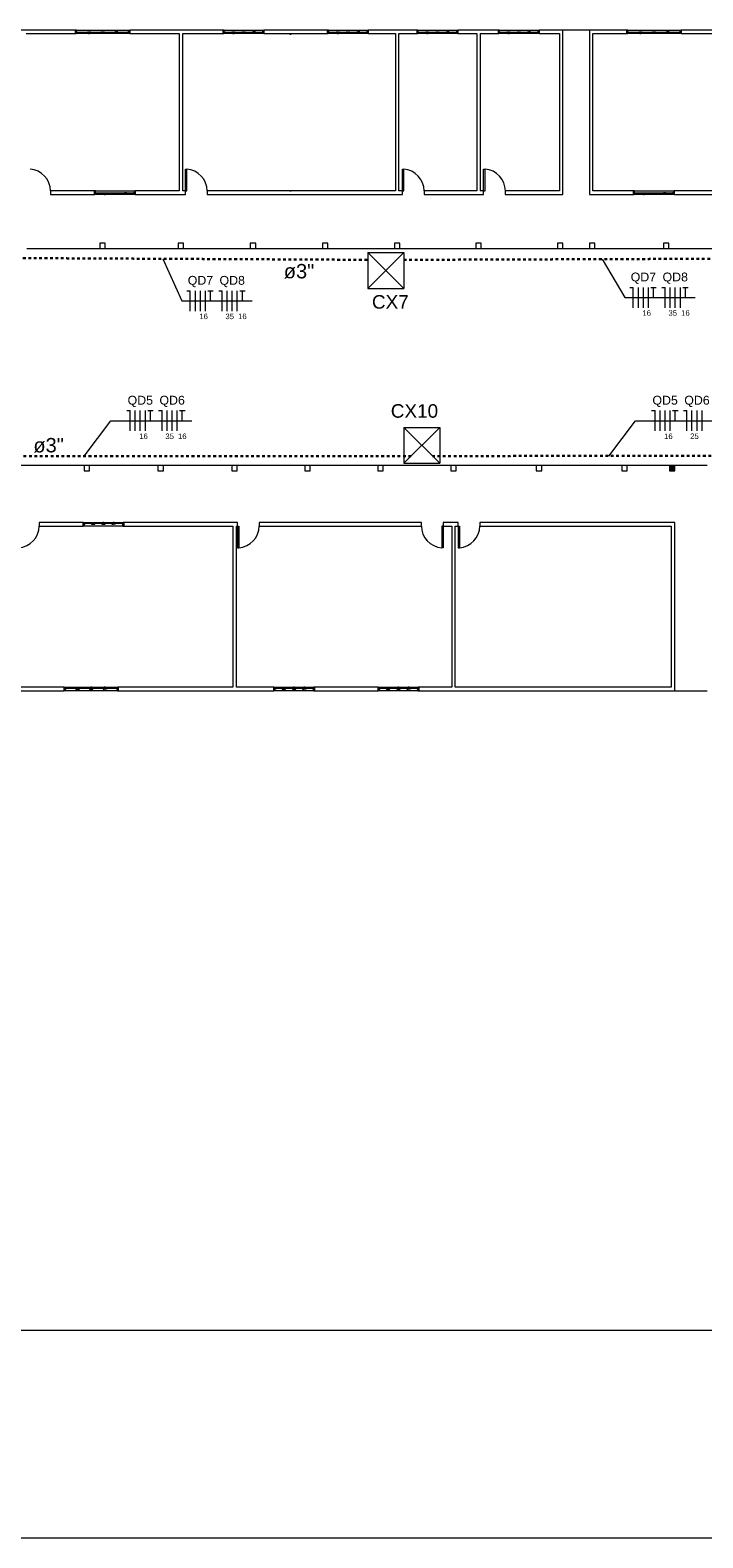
# Model space of a CAD drawing. Header units: metres. Extents: x -81 to 1042, y -541 to 334.
# Tile 16 of 130: x 0 to 25, y 77 to 133. Entities that reach past the tile are written whole.
import ezdxf

# ---------------------------------------------------------------- set-up
doc = ezdxf.new("R2010")
doc.units = ezdxf.units.M
doc.linetypes.add('HIDDEN', pattern=[0.375, 0.25, -0.125])
for name, color, linetype, lineweight in [('A-DETL', 90, 'Continuous', 9), ('Arquitetura ', 134, 'Continuous', 5), ('EL-Condutos', 4, 'Continuous', 30), ('EL-Fios', 9, 'Continuous', 20), ('EL-Pontos', 9, 'Continuous', 20), ('EL-Textos condutos', 7, 'Continuous', 20), ('EL-Textos fios', 7, 'Continuous', 20), ('EL-Textos pontos', 5, 'Continuous', 20), ('P-SIMBOL', 5, 'Continuous', 20)]:
    doc.layers.add(name, color=color, linetype=linetype, lineweight=lineweight)
doc.styles.add('Arial', font='arial.ttf', dxfattribs={"height": 0.025})

msp = doc.modelspace()

# ---------------------------------------------------------------- hatches: boundary and pattern name
at = {"layer": 'Arquitetura '}
msp.add_hatch(color=7, dxfattribs=at).paths.add_polyline_path([(24.102, 116.643), (24.102, 116.843), (23.902, 116.843), (23.902, 116.643), (24.102, 116.643), (24.102, 116.643)])

# ---------------------------------------------------------------- linework, layer by layer
at = {"layer": 'A-DETL', "color": 164, "lineweight": 18}
msp.add_line((-45.83, 77.292), (58.5, 77.292), dxfattribs=at)
at = {"layer": 'Arquitetura ', "color": 7}
for p, q in [((1.987, 132.903), (-1.268, 132.903)), ((0.162, 132.773), (1.987, 132.773)), ((1.987, 132.773), (1.987, 132.903)), ((2.019, 132.903), (1.987, 132.903)), ((1.987, 132.773), (2.006, 132.773)), ((2.006, 132.836), (2.051, 132.836)), ((2.006, 132.792), (2.006, 132.836)), ((2.006, 132.836), (2.006, 132.773)), ((2.006, 132.792), (2.051, 132.792)), ((2.019, 132.836), (2.019, 132.903)), ((2.051, 132.792), (2.051, 132.836)), ((2.424, 132.814), (2.051, 132.814)), ((2.424, 132.836), (2.551, 132.836)), ((2.424, 132.834), (2.424, 132.792)), ((2.424, 132.792), (2.468, 132.792)), ((2.468, 132.836), (2.468, 132.773)), ((2.468, 132.773), (2.506, 132.773)), ((2.506, 132.773), (2.506, 132.836)), ((2.551, 132.792), (2.506, 132.792)), ((2.551, 132.836), (2.551, 132.792)), ((2.924, 132.814), (2.551, 132.814)), ((2.924, 132.836), (3.051, 132.836)), ((2.924, 132.792), (2.924, 132.836)), ((2.968, 132.792), (2.924, 132.792)), ((2.968, 132.773), (2.968, 132.836)), ((3.006, 132.773), (2.968, 132.773)), ((3.006, 132.836), (3.006, 132.773)), ((3.051, 132.792), (3.006, 132.792)), ((3.051, 132.836), (3.051, 132.792)), ((3.424, 132.814), (3.051, 132.814)), ((3.424, 132.836), (3.468, 132.836)), ((3.424, 132.792), (3.424, 132.836)), ((3.424, 132.792), (3.468, 132.792)), ((3.468, 132.792), (3.468, 132.836)), ((3.468, 132.773), (3.468, 132.836)), ((3.506, 132.836), (3.468, 132.836)), ((3.506, 132.773), (3.468, 132.773)), ((3.506, 132.792), (3.506, 132.836)), ((3.551, 132.836), (3.506, 132.836)), ((3.506, 132.773), (3.506, 132.836)), ((3.551, 132.792), (3.506, 132.792)), ((3.551, 132.792), (3.551, 132.836)), ((3.924, 132.814), (3.551, 132.814)), ((3.924, 132.792), (3.924, 132.836)), ((3.968, 132.836), (3.924, 132.836)), ((3.968, 132.792), (3.924, 132.792)), ((3.955, 132.903), (3.987, 132.903)), ((3.955, 132.903), (3.955, 132.836)), ((3.968, 132.836), (3.955, 132.836)), ((3.968, 132.792), (3.968, 132.836)), ((3.968, 132.836), (3.968, 132.773)), ((3.987, 132.773), (3.968, 132.773)), ((7.442, 132.903), (3.987, 132.903)), ((3.987, 132.903), (3.987, 132.773)), ((3.987, 132.773), (5.812, 132.773)), ((5.812, 132.773), (5.812, 126.973)), ((5.942, 132.773), (7.442, 132.773)), ((5.942, 126.973), (5.942, 132.773)), ((7.442, 132.773), (7.442, 132.903)), ((7.474, 132.903), (7.442, 132.903)), ((7.442, 132.773), (7.461, 132.773)), ((7.461, 132.836), (7.506, 132.836)), ((7.461, 132.792), (7.461, 132.836)), ((7.461, 132.836), (7.461, 132.773)), ((7.461, 132.792), (7.506, 132.792)), ((7.474, 132.836), (7.474, 132.903)), ((7.506, 132.792), (7.506, 132.836)), ((7.754, 132.814), (7.506, 132.814)), ((7.754, 132.836), (7.881, 132.836)), ((7.754, 132.834), (7.754, 132.792)), ((7.754, 132.792), (7.798, 132.792)), ((7.798, 132.836), (7.798, 132.773)), ((7.798, 132.773), (7.836, 132.773)), ((7.836, 132.773), (7.836, 132.836)), ((7.881, 132.792), (7.836, 132.792)), ((7.881, 132.836), (7.881, 132.792)), ((8.129, 132.814), (7.881, 132.814)), ((8.129, 132.836), (8.256, 132.836)), ((8.129, 132.792), (8.129, 132.836)), ((8.173, 132.792), (8.129, 132.792)), ((8.173, 132.773), (8.173, 132.836)), ((8.211, 132.773), (8.173, 132.773)), ((8.211, 132.836), (8.211, 132.773)), ((8.256, 132.792), (8.211, 132.792)), ((8.256, 132.836), (8.256, 132.792)), ((8.504, 132.814), (8.256, 132.814)), ((8.504, 132.836), (8.548, 132.836)), ((8.504, 132.792), (8.504, 132.836)), ((8.504, 132.792), (8.548, 132.792)), ((8.548, 132.792), (8.548, 132.836)), ((8.548, 132.773), (8.548, 132.836)), ((8.586, 132.836), (8.548, 132.836)), ((8.586, 132.773), (8.548, 132.773)), ((8.586, 132.792), (8.586, 132.836)), ((8.631, 132.836), (8.586, 132.836)), ((8.586, 132.773), (8.586, 132.836)), ((8.631, 132.792), (8.586, 132.792)), ((8.631, 132.792), (8.631, 132.836)), ((8.879, 132.814), (8.631, 132.814)), ((8.879, 132.792), (8.879, 132.836)), ((8.923, 132.836), (8.879, 132.836)), ((8.923, 132.792), (8.879, 132.792)), ((8.91, 132.903), (8.942, 132.903)), ((8.91, 132.903), (8.91, 132.836)), ((8.923, 132.836), (8.91, 132.836)), ((8.923, 132.792), (8.923, 132.836)), ((8.923, 132.836), (8.923, 132.773)), ((8.942, 132.773), (8.923, 132.773)), ((11.292, 132.903), (8.942, 132.903)), ((8.942, 132.903), (8.942, 132.773)), ((8.942, 132.773), (11.292, 132.773)), ((9.942, 132.748), (9.892, 132.748)), ((11.292, 132.773), (11.292, 132.903)), ((11.324, 132.903), (11.292, 132.903)), ((11.292, 132.773), (11.311, 132.773)), ((11.311, 132.836), (11.356, 132.836)), ((11.311, 132.792), (11.311, 132.836)), ((11.311, 132.836), (11.311, 132.773)), ((11.311, 132.792), (11.356, 132.792)), ((11.324, 132.836), (11.324, 132.903)), ((11.356, 132.792), (11.356, 132.836)), ((11.604, 132.814), (11.356, 132.814)), ((11.604, 132.836), (11.731, 132.836)), ((11.604, 132.834), (11.604, 132.792)), ((11.604, 132.792), (11.648, 132.792)), ((11.648, 132.836), (11.648, 132.773)), ((11.648, 132.773), (11.686, 132.773)), ((11.686, 132.773), (11.686, 132.836)), ((11.731, 132.792), (11.686, 132.792)), ((11.731, 132.836), (11.731, 132.792)), ((11.979, 132.814), (11.731, 132.814)), ((11.979, 132.836), (12.106, 132.836)), ((11.979, 132.792), (11.979, 132.836)), ((12.023, 132.792), (11.979, 132.792)), ((12.023, 132.773), (12.023, 132.836)), ((12.061, 132.773), (12.023, 132.773)), ((12.061, 132.836), (12.061, 132.773)), ((12.106, 132.792), (12.061, 132.792)), ((12.106, 132.836), (12.106, 132.792)), ((12.354, 132.814), (12.106, 132.814)), ((12.354, 132.836), (12.398, 132.836)), ((12.354, 132.792), (12.354, 132.836)), ((12.354, 132.792), (12.398, 132.792)), ((12.398, 132.792), (12.398, 132.836)), ((12.398, 132.773), (12.398, 132.836)), ((12.436, 132.836), (12.398, 132.836)), ((12.436, 132.773), (12.398, 132.773)), ((12.436, 132.792), (12.436, 132.836)), ((12.481, 132.836), (12.436, 132.836)), ((12.436, 132.773), (12.436, 132.836)), ((12.481, 132.792), (12.436, 132.792)), ((12.481, 132.792), (12.481, 132.836)), ((12.729, 132.814), (12.481, 132.814)), ((12.729, 132.792), (12.729, 132.836)), ((12.773, 132.836), (12.729, 132.836)), ((12.773, 132.792), (12.729, 132.792)), ((12.76, 132.903), (12.792, 132.903)), ((12.76, 132.903), (12.76, 132.836)), ((12.773, 132.836), (12.76, 132.836)), ((12.773, 132.792), (12.773, 132.836)), ((12.773, 132.836), (12.773, 132.773)), ((12.792, 132.773), (12.773, 132.773)), ((14.592, 132.903), (12.792, 132.903)), ((12.792, 132.903), (12.792, 132.773)), ((12.792, 132.773), (13.792, 132.773)), ((13.792, 132.773), (13.792, 126.973)), ((13.922, 132.773), (14.592, 132.773)), ((13.922, 126.973), (13.922, 132.773)), ((14.592, 132.773), (14.592, 132.903)), ((14.624, 132.903), (14.592, 132.903)), ((14.592, 132.773), (14.611, 132.773)), ((14.611, 132.836), (14.656, 132.836)), ((14.611, 132.792), (14.611, 132.836)), ((14.611, 132.836), (14.611, 132.773)), ((14.611, 132.792), (14.656, 132.792)), ((14.624, 132.836), (14.624, 132.903)), ((14.656, 132.792), (14.656, 132.836)), ((14.904, 132.814), (14.656, 132.814)), ((14.904, 132.836), (15.031, 132.836)), ((14.904, 132.834), (14.904, 132.792)), ((14.904, 132.792), (14.948, 132.792)), ((14.948, 132.836), (14.948, 132.773)), ((14.948, 132.773), (14.986, 132.773)), ((14.986, 132.773), (14.986, 132.836)), ((15.031, 132.792), (14.986, 132.792)), ((15.031, 132.836), (15.031, 132.792)), ((15.279, 132.814), (15.031, 132.814)), ((15.279, 132.836), (15.406, 132.836)), ((15.279, 132.792), (15.279, 132.836)), ((15.323, 132.792), (15.279, 132.792)), ((15.323, 132.773), (15.323, 132.836)), ((15.361, 132.773), (15.323, 132.773)), ((15.361, 132.836), (15.361, 132.773)), ((15.406, 132.792), (15.361, 132.792)), ((15.406, 132.836), (15.406, 132.792)), ((15.654, 132.814), (15.406, 132.814)), ((15.654, 132.836), (15.698, 132.836)), ((15.654, 132.792), (15.654, 132.836)), ((15.654, 132.792), (15.698, 132.792)), ((15.698, 132.792), (15.698, 132.836)), ((15.698, 132.773), (15.698, 132.836)), ((15.736, 132.836), (15.698, 132.836)), ((15.736, 132.773), (15.698, 132.773)), ((15.736, 132.792), (15.736, 132.836)), ((15.781, 132.836), (15.736, 132.836)), ((15.736, 132.773), (15.736, 132.836)), ((15.781, 132.792), (15.736, 132.792)), ((15.781, 132.792), (15.781, 132.836)), ((16.029, 132.814), (15.781, 132.814)), ((16.029, 132.792), (16.029, 132.836)), ((16.073, 132.836), (16.029, 132.836)), ((16.073, 132.792), (16.029, 132.792)), ((16.06, 132.903), (16.092, 132.903)), ((16.06, 132.903), (16.06, 132.836)), ((16.073, 132.836), (16.06, 132.836)), ((16.073, 132.792), (16.073, 132.836)), ((16.073, 132.836), (16.073, 132.773)), ((16.092, 132.773), (16.073, 132.773)), ((17.592, 132.903), (16.092, 132.903)), ((16.092, 132.903), (16.092, 132.773)), ((16.092, 132.773), (16.792, 132.773)), ((16.922, 132.773), (17.592, 132.773)), ((17.592, 132.773), (17.592, 132.903)), ((17.624, 132.903), (17.592, 132.903)), ((17.592, 132.773), (17.611, 132.773)), ((17.611, 132.836), (17.656, 132.836)), ((17.611, 132.792), (17.611, 132.836)), ((17.611, 132.836), (17.611, 132.773)), ((17.611, 132.792), (17.656, 132.792)), ((17.624, 132.836), (17.624, 132.903)), ((17.656, 132.792), (17.656, 132.836)), ((17.904, 132.814), (17.656, 132.814)), ((17.904, 132.836), (18.031, 132.836)), ((17.904, 132.834), (17.904, 132.792)), ((17.904, 132.792), (17.948, 132.792)), ((17.948, 132.836), (17.948, 132.773)), ((17.948, 132.773), (17.986, 132.773)), ((17.986, 132.773), (17.986, 132.836)), ((18.031, 132.792), (17.986, 132.792)), ((18.031, 132.836), (18.031, 132.792)), ((18.279, 132.814), (18.031, 132.814)), ((18.279, 132.836), (18.406, 132.836)), ((18.279, 132.792), (18.279, 132.836)), ((18.323, 132.792), (18.279, 132.792)), ((18.323, 132.773), (18.323, 132.836)), ((18.361, 132.773), (18.323, 132.773)), ((18.361, 132.836), (18.361, 132.773)), ((18.406, 132.792), (18.361, 132.792)), ((18.406, 132.836), (18.406, 132.792)), ((18.654, 132.814), (18.406, 132.814)), ((18.654, 132.836), (18.698, 132.836)), ((18.654, 132.792), (18.654, 132.836)), ((18.654, 132.792), (18.698, 132.792)), ((18.698, 132.792), (18.698, 132.836)), ((18.698, 132.773), (18.698, 132.836)), ((18.736, 132.836), (18.698, 132.836)), ((18.736, 132.773), (18.698, 132.773)), ((18.736, 132.792), (18.736, 132.836)), ((18.781, 132.836), (18.736, 132.836)), ((18.736, 132.773), (18.736, 132.836)), ((18.781, 132.792), (18.736, 132.792)), ((18.781, 132.792), (18.781, 132.836)), ((19.029, 132.814), (18.781, 132.814)), ((19.029, 132.792), (19.029, 132.836)), ((19.073, 132.836), (19.029, 132.836)), ((19.073, 132.792), (19.029, 132.792)), ((19.06, 132.903), (19.092, 132.903)), ((19.06, 132.903), (19.06, 132.836)), ((19.073, 132.836), (19.06, 132.836)), ((19.073, 132.792), (19.073, 132.836)), ((19.073, 132.836), (19.073, 132.773)), ((19.092, 132.773), (19.073, 132.773)), ((19.972, 132.903), (19.092, 132.903)), ((19.092, 132.903), (19.092, 132.773)), ((19.092, 132.773), (19.842, 132.773)), ((19.842, 132.773), (19.842, 126.973)), ((19.972, 126.843), (19.972, 132.903)), ((20.952, 132.903), (20.952, 126.843)), ((22.332, 132.903), (20.952, 132.903)), ((21.082, 126.973), (21.082, 132.773)), ((21.082, 132.773), (22.332, 132.773)), ((22.332, 132.773), (22.332, 132.903)), ((22.364, 132.903), (22.332, 132.903)), ((22.332, 132.773), (22.351, 132.773)), ((22.351, 132.836), (22.396, 132.836)), ((22.351, 132.792), (22.351, 132.836)), ((22.351, 132.836), (22.351, 132.773)), ((22.351, 132.792), (22.396, 132.792)), ((22.364, 132.836), (22.364, 132.903)), ((22.396, 132.792), (22.396, 132.836)), ((22.769, 132.814), (22.396, 132.814)), ((22.769, 132.836), (22.896, 132.836)), ((22.769, 132.834), (22.769, 132.792)), ((22.769, 132.792), (22.813, 132.792)), ((22.813, 132.836), (22.813, 132.773)), ((22.813, 132.773), (22.851, 132.773)), ((22.851, 132.773), (22.851, 132.836)), ((22.896, 132.792), (22.851, 132.792)), ((22.896, 132.836), (22.896, 132.792)), ((23.269, 132.814), (22.896, 132.814)), ((23.269, 132.836), (23.396, 132.836)), ((23.269, 132.792), (23.269, 132.836)), ((23.313, 132.792), (23.269, 132.792)), ((23.313, 132.773), (23.313, 132.836)), ((23.351, 132.773), (23.313, 132.773)), ((23.351, 132.836), (23.351, 132.773)), ((23.396, 132.792), (23.351, 132.792)), ((23.396, 132.836), (23.396, 132.792)), ((23.769, 132.814), (23.396, 132.814)), ((23.769, 132.836), (23.813, 132.836)), ((23.769, 132.792), (23.769, 132.836)), ((23.769, 132.792), (23.813, 132.792)), ((23.813, 132.792), (23.813, 132.836)), ((23.813, 132.773), (23.813, 132.836)), ((23.851, 132.836), (23.813, 132.836)), ((23.851, 132.773), (23.813, 132.773)), ((23.851, 132.792), (23.851, 132.836)), ((23.896, 132.836), (23.851, 132.836)), ((23.851, 132.773), (23.851, 132.836)), ((23.896, 132.792), (23.851, 132.792)), ((23.896, 132.792), (23.896, 132.836)), ((24.269, 132.814), (23.896, 132.814)), ((24.269, 132.792), (24.269, 132.836)), ((24.313, 132.836), (24.269, 132.836)), ((24.313, 132.792), (24.269, 132.792)), ((24.3, 132.903), (24.332, 132.903)), ((24.3, 132.903), (24.3, 132.836)), ((24.313, 132.836), (24.3, 132.836)), ((24.313, 132.792), (24.313, 132.836)), ((24.313, 132.836), (24.313, 132.773)), ((24.332, 132.773), (24.313, 132.773)), ((25.682, 132.903), (24.332, 132.903)), ((24.332, 132.903), (24.332, 132.773)), ((24.332, 132.773), (25.682, 132.773)), ((6.042, 127.773), (6.093, 127.773)), ((6.042, 126.973), (6.042, 127.773)), ((6.093, 126.973), (6.093, 127.773)), ((14.048, 127.773), (14.099, 127.773)), ((14.048, 126.973), (14.048, 127.773)), ((14.099, 126.973), (14.099, 127.773)), ((17.048, 127.773), (17.099, 127.773)), ((17.048, 126.973), (17.048, 127.773)), ((17.099, 126.973), (17.099, 127.773)), ((2.687, 126.973), (1.062, 126.973)), ((1.062, 126.973), (1.062, 126.843)), ((1.062, 126.843), (2.687, 126.843)), ((2.687, 126.843), (2.687, 126.973)), ((2.719, 126.973), (2.687, 126.973)), ((2.687, 126.843), (2.706, 126.843)), ((2.706, 126.906), (2.751, 126.906)), ((2.706, 126.862), (2.706, 126.906)), ((2.706, 126.906), (2.706, 126.843)), ((2.706, 126.862), (2.751, 126.862)), ((2.719, 126.906), (2.719, 126.973)), ((2.751, 126.862), (2.751, 126.906)), ((2.999, 126.884), (2.751, 126.884)), ((2.999, 126.906), (3.126, 126.906)), ((2.999, 126.904), (2.999, 126.862)), ((2.999, 126.862), (3.043, 126.862)), ((3.043, 126.906), (3.043, 126.843)), ((3.043, 126.843), (3.081, 126.843)), ((3.081, 126.843), (3.081, 126.906)), ((3.126, 126.862), (3.081, 126.862)), ((3.126, 126.906), (3.126, 126.862)), ((3.374, 126.884), (3.126, 126.884)), ((3.374, 126.906), (3.501, 126.906)), ((3.374, 126.862), (3.374, 126.906)), ((3.418, 126.862), (3.374, 126.862)), ((3.418, 126.843), (3.418, 126.906)), ((3.456, 126.843), (3.418, 126.843)), ((3.456, 126.906), (3.456, 126.843)), ((3.501, 126.862), (3.456, 126.862)), ((3.501, 126.906), (3.501, 126.862)), ((3.749, 126.884), (3.501, 126.884)), ((3.749, 126.906), (3.793, 126.906)), ((3.749, 126.862), (3.749, 126.906)), ((3.749, 126.862), (3.793, 126.862)), ((3.793, 126.862), (3.793, 126.906)), ((3.793, 126.843), (3.793, 126.906)), ((3.831, 126.906), (3.793, 126.906)), ((3.831, 126.843), (3.793, 126.843)), ((3.831, 126.862), (3.831, 126.906)), ((3.876, 126.906), (3.831, 126.906)), ((3.831, 126.843), (3.831, 126.906)), ((3.876, 126.862), (3.831, 126.862)), ((3.876, 126.862), (3.876, 126.906)), ((4.124, 126.884), (3.876, 126.884)), ((4.124, 126.862), (4.124, 126.906)), ((4.168, 126.906), (4.124, 126.906)), ((4.168, 126.862), (4.124, 126.862)), ((4.155, 126.973), (4.187, 126.973)), ((4.155, 126.973), (4.155, 126.906)), ((4.168, 126.906), (4.155, 126.906)), ((4.168, 126.862), (4.168, 126.906)), ((4.168, 126.906), (4.168, 126.843)), ((4.187, 126.843), (4.168, 126.843)), ((5.812, 126.973), (4.187, 126.973)), ((4.187, 126.973), (4.187, 126.843)), ((4.187, 126.843), (6.042, 126.843)), ((6.042, 126.973), (5.942, 126.973)), ((6.042, 126.843), (6.042, 126.973)), ((6.042, 126.973), (6.093, 126.973)), ((13.792, 126.973), (6.842, 126.973)), ((6.842, 126.973), (6.842, 126.843)), ((6.842, 126.843), (13.792, 126.843)), ((9.892, 126.978), (9.942, 126.978)), ((13.792, 126.973), (13.692, 126.973)), ((13.692, 126.843), (13.948, 126.843)), ((13.718, 126.843), (14.048, 126.843)), ((13.948, 126.973), (13.922, 126.973)), ((14.048, 126.973), (13.948, 126.973)), ((14.048, 126.843), (14.048, 126.973)), ((14.048, 126.973), (14.099, 126.973)), ((14.848, 126.973), (14.848, 126.843)), ((16.792, 126.973), (14.848, 126.973)), ((14.848, 126.843), (17.048, 126.843)), ((17.048, 126.973), (16.922, 126.973)), ((17.048, 126.843), (17.048, 126.973)), ((17.048, 126.973), (17.099, 126.973)), ((17.848, 126.973), (17.848, 126.843)), ((17.848, 126.843), (19.972, 126.843)), ((19.842, 126.973), (17.853, 126.973)), ((20.952, 126.843), (22.582, 126.843)), ((22.582, 126.973), (21.082, 126.973)), ((22.582, 126.843), (22.582, 126.973)), ((22.614, 126.973), (22.582, 126.973)), ((22.582, 126.843), (22.601, 126.843)), ((22.601, 126.906), (22.646, 126.906)), ((22.601, 126.862), (22.601, 126.906)), ((22.601, 126.906), (22.601, 126.843)), ((22.601, 126.862), (22.646, 126.862)), ((22.614, 126.906), (22.614, 126.973)), ((22.646, 126.862), (22.646, 126.906)), ((22.894, 126.884), (22.646, 126.884)), ((22.894, 126.906), (23.021, 126.906)), ((22.894, 126.904), (22.894, 126.862)), ((22.894, 126.862), (22.938, 126.862)), ((22.938, 126.906), (22.938, 126.843)), ((22.938, 126.843), (22.976, 126.843)), ((22.976, 126.843), (22.976, 126.906)), ((23.021, 126.862), (22.976, 126.862)), ((23.021, 126.906), (23.021, 126.862)), ((23.269, 126.884), (23.021, 126.884)), ((23.269, 126.906), (23.396, 126.906)), ((23.269, 126.862), (23.269, 126.906)), ((23.313, 126.862), (23.269, 126.862)), ((23.313, 126.843), (23.313, 126.906)), ((23.351, 126.843), (23.313, 126.843)), ((23.351, 126.906), (23.351, 126.843)), ((23.396, 126.862), (23.351, 126.862)), ((23.396, 126.906), (23.396, 126.862)), ((23.644, 126.884), (23.396, 126.884)), ((23.644, 126.906), (23.688, 126.906)), ((23.644, 126.862), (23.644, 126.906)), ((23.644, 126.862), (23.688, 126.862)), ((23.688, 126.862), (23.688, 126.906)), ((23.688, 126.843), (23.688, 126.906)), ((23.726, 126.906), (23.688, 126.906)), ((23.726, 126.843), (23.688, 126.843)), ((23.726, 126.862), (23.726, 126.906)), ((23.771, 126.906), (23.726, 126.906)), ((23.726, 126.843), (23.726, 126.906)), ((23.771, 126.862), (23.726, 126.862)), ((23.771, 126.862), (23.771, 126.906)), ((24.019, 126.884), (23.771, 126.884)), ((24.019, 126.862), (24.019, 126.906)), ((24.063, 126.906), (24.019, 126.906)), ((24.063, 126.862), (24.019, 126.862)), ((24.05, 126.973), (24.082, 126.973)), ((24.05, 126.973), (24.05, 126.906)), ((24.063, 126.906), (24.05, 126.906)), ((24.063, 126.862), (24.063, 126.906)), ((24.063, 126.906), (24.063, 126.843)), ((24.082, 126.843), (24.063, 126.843)), ((25.932, 126.973), (24.082, 126.973)), ((24.082, 126.973), (24.082, 126.843)), ((24.082, 126.843), (25.932, 126.843)), ((3.087, 125.043), (2.887, 125.043)), ((2.887, 125.043), (2.887, 124.843)), ((2.887, 124.843), (3.087, 124.843)), ((3.087, 124.843), (3.087, 125.043)), ((5.977, 125.043), (5.777, 125.043)), ((5.777, 125.043), (5.777, 124.843)), ((5.777, 124.843), (5.977, 124.843)), ((5.977, 124.843), (5.977, 125.043)), ((8.637, 125.043), (8.437, 125.043)), ((8.437, 125.043), (8.437, 124.843)), ((8.437, 124.843), (8.637, 124.843)), ((8.637, 124.843), (8.637, 125.043)), ((11.297, 125.043), (11.097, 125.043)), ((11.097, 125.043), (11.097, 124.843)), ((11.097, 124.843), (11.297, 124.843)), ((11.297, 124.843), (11.297, 125.043)), ((13.957, 125.043), (13.757, 125.043)), ((13.757, 125.043), (13.757, 124.843)), ((13.757, 124.843), (13.957, 124.843)), ((13.957, 124.843), (13.957, 125.043)), ((16.957, 125.043), (16.757, 125.043)), ((16.757, 125.043), (16.757, 124.843)), ((16.757, 124.843), (16.957, 124.843)), ((16.957, 124.843), (16.957, 125.043)), ((19.972, 125.043), (19.772, 125.043)), ((19.772, 125.043), (19.772, 124.843)), ((19.772, 124.843), (19.972, 124.843)), ((19.972, 124.843), (19.972, 125.043)), ((21.152, 125.043), (20.952, 125.043)), ((20.952, 125.043), (20.952, 124.843)), ((20.952, 124.843), (21.152, 124.843)), ((21.152, 124.843), (21.152, 125.043)), ((23.879, 125.043), (23.679, 125.043)), ((23.679, 125.043), (23.679, 124.843)), ((23.679, 124.843), (23.879, 124.843)), ((23.879, 124.843), (23.879, 125.043)), ((2.504, 116.843), (2.304, 116.843)), ((2.304, 116.843), (2.304, 116.643)), ((2.504, 116.643), (2.504, 116.843)), ((5.23, 116.843), (5.03, 116.843)), ((5.03, 116.843), (5.03, 116.643)), ((5.23, 116.643), (5.23, 116.843)), ((7.957, 116.843), (7.757, 116.843)), ((7.757, 116.843), (7.757, 116.643)), ((7.957, 116.643), (7.957, 116.843)), ((10.65, 116.843), (10.45, 116.843)), ((10.45, 116.843), (10.45, 116.643)), ((10.65, 116.643), (10.65, 116.843)), ((13.344, 116.843), (13.144, 116.843)), ((13.144, 116.843), (13.144, 116.643)), ((13.344, 116.643), (13.344, 116.843)), ((16.037, 116.843), (15.837, 116.843)), ((15.837, 116.843), (15.837, 116.643)), ((16.037, 116.643), (16.037, 116.843)), ((19.192, 116.843), (18.992, 116.843)), ((18.992, 116.843), (18.992, 116.643)), ((19.192, 116.643), (19.192, 116.843)), ((22.347, 116.843), (22.147, 116.843)), ((22.147, 116.843), (22.147, 116.643)), ((22.347, 116.643), (22.347, 116.843)), ((24.102, 116.843), (23.902, 116.843)), ((23.902, 116.843), (23.902, 116.643)), ((24.102, 116.643), (24.102, 116.843)), ((2.304, 116.643), (2.504, 116.643)), ((5.03, 116.643), (5.23, 116.643)), ((7.757, 116.643), (7.957, 116.643)), ((10.45, 116.643), (10.65, 116.643)), ((13.144, 116.643), (13.344, 116.643)), ((15.837, 116.643), (16.037, 116.643)), ((18.992, 116.643), (19.192, 116.643)), ((22.147, 116.643), (22.347, 116.643)), ((23.902, 116.643), (24.102, 116.643)), ((2.267, 114.743), (0.642, 114.743)), ((0.642, 114.743), (0.642, 114.613)), ((0.642, 114.613), (2.267, 114.613)), ((2.267, 114.613), (2.267, 114.743)), ((2.267, 114.743), (2.286, 114.743)), ((2.299, 114.613), (2.267, 114.613)), ((2.286, 114.679), (2.286, 114.743)), ((2.286, 114.723), (2.286, 114.679)), ((2.286, 114.723), (2.331, 114.723)), ((2.286, 114.679), (2.331, 114.679)), ((2.299, 114.679), (2.299, 114.613)), ((2.331, 114.723), (2.331, 114.679)), ((2.579, 114.701), (2.331, 114.701)), ((2.579, 114.723), (2.623, 114.723)), ((2.579, 114.681), (2.579, 114.723)), ((2.579, 114.679), (2.706, 114.679)), ((2.623, 114.743), (2.661, 114.743)), ((2.623, 114.679), (2.623, 114.743)), ((2.661, 114.743), (2.661, 114.679)), ((2.706, 114.723), (2.661, 114.723)), ((2.706, 114.679), (2.706, 114.723)), ((2.954, 114.701), (2.706, 114.701)), ((2.954, 114.723), (2.954, 114.679)), ((2.998, 114.723), (2.954, 114.723)), ((2.954, 114.679), (3.081, 114.679)), ((2.998, 114.743), (2.998, 114.679)), ((3.036, 114.743), (2.998, 114.743)), ((3.036, 114.679), (3.036, 114.743)), ((3.081, 114.723), (3.036, 114.723)), ((3.081, 114.679), (3.081, 114.723)), ((3.329, 114.701), (3.081, 114.701)), ((3.329, 114.723), (3.329, 114.679)), ((3.329, 114.723), (3.373, 114.723)), ((3.329, 114.679), (3.373, 114.679)), ((3.373, 114.743), (3.373, 114.679)), ((3.411, 114.743), (3.373, 114.743)), ((3.373, 114.723), (3.373, 114.679)), ((3.411, 114.679), (3.373, 114.679)), ((3.411, 114.743), (3.411, 114.679)), ((3.411, 114.723), (3.411, 114.679)), ((3.456, 114.723), (3.411, 114.723)), ((3.456, 114.679), (3.411, 114.679)), ((3.456, 114.723), (3.456, 114.679)), ((3.704, 114.701), (3.456, 114.701)), ((3.704, 114.723), (3.704, 114.679)), ((3.748, 114.723), (3.704, 114.723)), ((3.748, 114.679), (3.704, 114.679)), ((3.735, 114.613), (3.735, 114.679)), ((3.748, 114.679), (3.735, 114.679)), ((3.735, 114.613), (3.767, 114.613)), ((3.748, 114.679), (3.748, 114.743)), ((3.767, 114.743), (3.748, 114.743)), ((3.748, 114.723), (3.748, 114.679)), ((7.962, 114.743), (3.767, 114.743)), ((3.767, 114.743), (3.767, 114.613)), ((3.767, 114.613), (7.792, 114.613)), ((7.792, 114.613), (7.792, 108.663)), ((7.922, 114.613), (7.962, 114.613)), ((7.922, 108.663), (7.922, 114.613)), ((7.962, 114.613), (7.962, 114.743)), ((7.962, 114.613), (7.962, 113.812)), ((7.962, 114.613), (8.013, 114.613)), ((8.013, 114.613), (8.013, 113.812)), ((14.752, 114.743), (8.762, 114.743)), ((8.762, 114.743), (8.762, 114.613)), ((8.762, 114.613), (14.752, 114.613)), ((14.752, 114.613), (14.752, 114.743)), ((15.501, 114.613), (15.501, 113.812)), ((15.552, 114.613), (15.501, 114.613)), ((16.102, 114.743), (15.552, 114.743)), ((15.552, 114.743), (15.552, 114.613)), ((15.552, 114.613), (15.872, 114.613)), ((15.552, 114.613), (15.552, 113.812)), ((15.872, 114.613), (15.872, 108.663)), ((16.002, 114.613), (16.102, 114.613)), ((16.002, 108.663), (16.002, 114.613)), ((16.102, 114.613), (16.102, 114.743)), ((16.102, 114.613), (16.102, 113.812)), ((16.102, 114.613), (16.153, 114.613)), ((16.153, 114.613), (16.153, 113.812)), ((24.102, 114.743), (16.902, 114.743)), ((16.902, 114.743), (16.902, 114.613)), ((16.902, 114.613), (23.972, 114.613)), ((23.972, 114.613), (23.972, 108.663)), ((24.102, 114.613), (24.102, 114.743)), ((24.102, 108.663), (24.102, 114.613)), ((7.962, 113.812), (8.013, 113.812)), ((15.552, 113.812), (15.501, 113.812)), ((16.102, 113.812), (16.153, 113.812)), ((-2.888, 108.533), (1.567, 108.533)), ((1.567, 108.663), (-0.258, 108.663)), ((1.567, 108.533), (1.567, 108.663)), ((1.567, 108.663), (1.586, 108.663)), ((1.599, 108.533), (1.567, 108.533)), ((1.586, 108.599), (1.586, 108.663)), ((1.586, 108.643), (1.586, 108.599)), ((1.586, 108.643), (1.631, 108.643)), ((1.586, 108.599), (1.631, 108.599)), ((1.599, 108.599), (1.599, 108.533)), ((1.631, 108.643), (1.631, 108.599)), ((2.004, 108.621), (1.631, 108.621)), ((2.004, 108.643), (2.048, 108.643)), ((2.004, 108.601), (2.004, 108.643)), ((2.004, 108.599), (2.131, 108.599)), ((2.048, 108.663), (2.086, 108.663)), ((2.048, 108.599), (2.048, 108.663)), ((2.086, 108.663), (2.086, 108.599)), ((2.131, 108.643), (2.086, 108.643)), ((2.131, 108.599), (2.131, 108.643)), ((2.504, 108.621), (2.131, 108.621)), ((2.504, 108.643), (2.504, 108.599)), ((2.548, 108.643), (2.504, 108.643)), ((2.504, 108.599), (2.631, 108.599)), ((2.548, 108.663), (2.548, 108.599)), ((2.586, 108.663), (2.548, 108.663)), ((2.586, 108.599), (2.586, 108.663)), ((2.631, 108.643), (2.586, 108.643)), ((2.631, 108.599), (2.631, 108.643)), ((3.004, 108.621), (2.631, 108.621)), ((3.004, 108.643), (3.004, 108.599)), ((3.004, 108.643), (3.048, 108.643)), ((3.004, 108.599), (3.048, 108.599)), ((3.048, 108.663), (3.048, 108.599)), ((3.086, 108.663), (3.048, 108.663)), ((3.048, 108.643), (3.048, 108.599)), ((3.086, 108.599), (3.048, 108.599)), ((3.086, 108.663), (3.086, 108.599)), ((3.086, 108.643), (3.086, 108.599)), ((3.131, 108.643), (3.086, 108.643)), ((3.131, 108.599), (3.086, 108.599)), ((3.131, 108.643), (3.131, 108.599)), ((3.504, 108.621), (3.131, 108.621)), ((3.504, 108.643), (3.504, 108.599)), ((3.548, 108.643), (3.504, 108.643)), ((3.548, 108.599), (3.504, 108.599)), ((3.535, 108.533), (3.535, 108.599)), ((3.548, 108.599), (3.535, 108.599)), ((3.535, 108.533), (3.567, 108.533)), ((3.548, 108.599), (3.548, 108.663)), ((3.567, 108.663), (3.548, 108.663)), ((3.548, 108.643), (3.548, 108.599)), ((7.792, 108.663), (3.567, 108.663)), ((3.567, 108.663), (3.567, 108.533)), ((3.567, 108.533), (9.302, 108.533)), ((9.302, 108.663), (7.922, 108.663)), ((9.302, 108.533), (9.302, 108.663)), ((9.302, 108.663), (9.321, 108.663)), ((9.334, 108.533), (9.302, 108.533)), ((9.321, 108.599), (9.321, 108.663)), ((9.321, 108.643), (9.321, 108.599)), ((9.321, 108.643), (9.366, 108.643)), ((9.321, 108.599), (9.366, 108.599)), ((9.334, 108.599), (9.334, 108.533)), ((9.366, 108.643), (9.366, 108.599)), ((9.614, 108.621), (9.366, 108.621)), ((9.614, 108.643), (9.658, 108.643)), ((9.614, 108.601), (9.614, 108.643)), ((9.614, 108.599), (9.741, 108.599)), ((9.658, 108.663), (9.696, 108.663)), ((9.658, 108.599), (9.658, 108.663)), ((9.696, 108.663), (9.696, 108.599)), ((9.741, 108.643), (9.696, 108.643)), ((9.741, 108.599), (9.741, 108.643)), ((9.989, 108.621), (9.741, 108.621)), ((9.989, 108.643), (9.989, 108.599)), ((10.033, 108.643), (9.989, 108.643)), ((9.989, 108.599), (10.116, 108.599)), ((10.033, 108.663), (10.033, 108.599)), ((10.071, 108.663), (10.033, 108.663)), ((10.071, 108.599), (10.071, 108.663)), ((10.116, 108.643), (10.071, 108.643)), ((10.116, 108.599), (10.116, 108.643)), ((10.364, 108.621), (10.116, 108.621)), ((10.364, 108.643), (10.364, 108.599)), ((10.364, 108.643), (10.408, 108.643)), ((10.364, 108.599), (10.408, 108.599)), ((10.408, 108.663), (10.408, 108.599)), ((10.446, 108.663), (10.408, 108.663)), ((10.408, 108.643), (10.408, 108.599)), ((10.446, 108.599), (10.408, 108.599)), ((10.446, 108.663), (10.446, 108.599)), ((10.446, 108.643), (10.446, 108.599)), ((10.491, 108.643), (10.446, 108.643)), ((10.491, 108.599), (10.446, 108.599)), ((10.491, 108.643), (10.491, 108.599)), ((10.739, 108.621), (10.491, 108.621)), ((10.739, 108.643), (10.739, 108.599)), ((10.783, 108.643), (10.739, 108.643)), ((10.783, 108.599), (10.739, 108.599)), ((10.77, 108.533), (10.77, 108.599)), ((10.783, 108.599), (10.77, 108.599)), ((10.77, 108.533), (10.802, 108.533)), ((10.783, 108.599), (10.783, 108.663)), ((10.802, 108.663), (10.783, 108.663)), ((10.783, 108.643), (10.783, 108.599)), ((13.152, 108.663), (10.802, 108.663)), ((10.802, 108.663), (10.802, 108.533)), ((10.802, 108.533), (13.152, 108.533)), ((13.152, 108.533), (13.152, 108.663)), ((13.152, 108.663), (13.171, 108.663)), ((13.184, 108.533), (13.152, 108.533)), ((13.171, 108.599), (13.171, 108.663)), ((13.171, 108.643), (13.171, 108.599)), ((13.171, 108.643), (13.216, 108.643)), ((13.171, 108.599), (13.216, 108.599)), ((13.184, 108.599), (13.184, 108.533)), ((13.216, 108.643), (13.216, 108.599)), ((13.464, 108.621), (13.216, 108.621)), ((13.464, 108.643), (13.508, 108.643)), ((13.464, 108.601), (13.464, 108.643)), ((13.464, 108.599), (13.591, 108.599)), ((13.508, 108.663), (13.546, 108.663)), ((13.508, 108.599), (13.508, 108.663)), ((13.546, 108.663), (13.546, 108.599)), ((13.591, 108.643), (13.546, 108.643)), ((13.591, 108.599), (13.591, 108.643)), ((13.839, 108.621), (13.591, 108.621)), ((13.839, 108.643), (13.839, 108.599)), ((13.883, 108.643), (13.839, 108.643)), ((13.839, 108.599), (13.966, 108.599)), ((13.883, 108.663), (13.883, 108.599)), ((13.921, 108.663), (13.883, 108.663)), ((13.921, 108.599), (13.921, 108.663)), ((13.966, 108.643), (13.921, 108.643)), ((13.966, 108.599), (13.966, 108.643)), ((14.214, 108.621), (13.966, 108.621)), ((14.214, 108.643), (14.214, 108.599)), ((14.214, 108.643), (14.258, 108.643)), ((14.214, 108.599), (14.258, 108.599)), ((14.258, 108.663), (14.258, 108.599)), ((14.296, 108.663), (14.258, 108.663)), ((14.258, 108.643), (14.258, 108.599)), ((14.296, 108.599), (14.258, 108.599)), ((14.296, 108.663), (14.296, 108.599)), ((14.296, 108.643), (14.296, 108.599)), ((14.341, 108.643), (14.296, 108.643)), ((14.341, 108.599), (14.296, 108.599)), ((14.341, 108.643), (14.341, 108.599)), ((14.589, 108.621), (14.341, 108.621)), ((14.589, 108.643), (14.589, 108.599)), ((14.633, 108.643), (14.589, 108.643)), ((14.633, 108.599), (14.589, 108.599)), ((14.62, 108.533), (14.62, 108.599)), ((14.633, 108.599), (14.62, 108.599)), ((14.62, 108.533), (14.652, 108.533)), ((14.633, 108.599), (14.633, 108.663)), ((14.652, 108.663), (14.633, 108.663)), ((14.633, 108.643), (14.633, 108.599)), ((15.872, 108.663), (14.652, 108.663)), ((14.652, 108.663), (14.652, 108.533)), ((14.652, 108.533), (24.102, 108.533)), ((23.972, 108.663), (16.002, 108.663)), ((24.102, 108.533), (24.102, 108.663))]:
    msp.add_line(p, q, dxfattribs=at)
at = {"layer": 'Arquitetura ', "color": 8}
for p, q in [((1.987, 132.903), (3.987, 132.903)), ((3.987, 132.773), (1.987, 132.773)), ((7.442, 132.903), (8.942, 132.903)), ((8.942, 132.773), (7.442, 132.773)), ((11.292, 132.903), (12.792, 132.903)), ((12.792, 132.773), (11.292, 132.773)), ((14.592, 132.903), (16.092, 132.903)), ((16.092, 132.773), (14.592, 132.773)), ((17.592, 132.903), (19.092, 132.903)), ((19.092, 132.773), (17.592, 132.773)), ((20.952, 132.903), (19.972, 132.903)), ((22.332, 132.903), (24.332, 132.903)), ((24.332, 132.773), (22.332, 132.773)), ((2.687, 126.973), (4.187, 126.973)), ((4.187, 126.843), (2.687, 126.843)), ((22.582, 126.973), (24.082, 126.973)), ((24.082, 126.843), (22.582, 126.843)), ((0.197, 124.843), (2.887, 124.843)), ((3.087, 124.843), (5.777, 124.843)), ((5.977, 124.843), (8.437, 124.843)), ((8.637, 124.843), (11.097, 124.843)), ((11.297, 124.843), (13.757, 124.843)), ((13.957, 124.843), (16.757, 124.843)), ((16.957, 124.843), (19.772, 124.843)), ((19.972, 124.843), (20.952, 124.843)), ((21.152, 124.843), (23.679, 124.843)), ((23.879, 124.843), (26.405, 124.843)), ((2.304, 116.843), (-0.223, 116.843)), ((5.03, 116.843), (2.504, 116.843)), ((7.757, 116.843), (5.23, 116.843)), ((10.45, 116.843), (7.957, 116.843)), ((13.144, 116.843), (10.65, 116.843)), ((15.837, 116.843), (13.344, 116.843)), ((18.992, 116.843), (16.037, 116.843)), ((22.147, 116.843), (19.192, 116.843)), ((23.902, 116.843), (22.347, 116.843)), ((25.302, 116.843), (24.102, 116.843)), ((2.267, 114.743), (3.767, 114.743)), ((3.767, 114.613), (2.267, 114.613)), ((1.567, 108.663), (3.567, 108.663)), ((3.567, 108.533), (1.567, 108.533)), ((9.302, 108.663), (10.802, 108.663)), ((10.802, 108.533), (9.302, 108.533)), ((13.152, 108.663), (14.652, 108.663)), ((14.652, 108.533), (13.152, 108.533)), ((24.102, 108.533), (25.302, 108.533)), ((-42.608, 84.953), (64.522, 84.953))]:
    msp.add_line(p, q, dxfattribs=at)
for centre, start, end in [((0.262, 126.973), 0, 86.3526), ((6.042, 126.973), 0, 86.3526), ((14.048, 126.973), 0, 86.3526), ((17.048, 126.973), 0, 86.3526), ((-0.158, 114.613), 273.647, 0), ((7.962, 114.613), 273.647, 0), ((15.552, 114.613), 180, 266.353), ((16.102, 114.613), 273.647, 0)]:
    msp.add_arc(centre, 0.802, start, end, dxfattribs=at)
at = {"layer": 'EL-Condutos', "linetype": 'HIDDEN', "ltscale": 0.01}
for points, knots in [([(-2.752, 124.508), (-2.417, 124.507), (-1.781, 124.503), (-0.873, 124.499), (-0.055, 124.495), (0.678, 124.491), (1.336, 124.488), (1.923, 124.485), (2.448, 124.482), (2.918, 124.48), (3.339, 124.478), (3.719, 124.476), (4.065, 124.474), (4.383, 124.473), (4.682, 124.471), (4.966, 124.47), (5.245, 124.468), (5.525, 124.467), (5.812, 124.466), (6.115, 124.464), (6.439, 124.463), (6.793, 124.461), (7.183, 124.459), (7.615, 124.457), (8.098, 124.454), (8.638, 124.452), (9.243, 124.449), (9.918, 124.445), (10.672, 124.442), (11.512, 124.437), (12.223, 124.434), (12.656, 124.432), (12.778, 124.431)], [0, 0, 0, 0, 1.003386, 1.909079, 2.724121, 3.455551, 4.110412, 4.695742, 5.218585, 5.685979, 6.104966, 6.482586, 6.825881, 7.141891, 7.437657, 7.720219, 7.996619, 8.273897, 8.559094, 8.859251, 9.181409, 9.532607, 9.919888, 10.350291, 10.830858, 11.36863, 11.970646, 12.643949, 13.395578, 14.232574, 15.161979, 15.530223, 15.530223, 15.530223, 15.530223]), ([(14.103, 124.43), (14.222, 124.43), (14.577, 124.432), (15.152, 124.434), (15.815, 124.436), (16.434, 124.438), (17.012, 124.44), (17.554, 124.442), (18.063, 124.444), (18.543, 124.446), (18.997, 124.447), (19.428, 124.449), (19.841, 124.45), (20.24, 124.452), (20.627, 124.453), (21.006, 124.454), (21.381, 124.456), (21.756, 124.457), (22.134, 124.458), (22.519, 124.46), (22.915, 124.461), (23.324, 124.462), (23.751, 124.464), (24.2, 124.465), (24.674, 124.467), (25.176, 124.468), (25.71, 124.47), (26.28, 124.472), (26.89, 124.474), (27.542, 124.476), (28.23, 124.479), (28.701, 124.48), (29.141, 124.477)], [0.404905, 0.404905, 0.404905, 0.404905, 0.760211, 1.469289, 2.130859, 2.748543, 3.325966, 3.86675, 4.37452, 4.852898, 5.305508, 5.735974, 6.147918, 6.544965, 6.930738, 7.30886, 7.682955, 8.056646, 8.433556, 8.81731, 9.21153, 9.619841, 10.045864, 10.493225, 10.965546, 11.466451, 11.999563, 12.568505, 13.176902, 13.828377, 14.526552, 15.23996, 15.23996, 15.23996, 15.23996]), ([(14.372, 117.194), (14.058, 117.194), (13.377, 117.194), (12.32, 117.194), (11.188, 117.193), (10.016, 117.193), (8.794, 117.193), (7.512, 117.192), (6.161, 117.192), (4.73, 117.192), (3.21, 117.192), (1.59, 117.192), (-0.138, 117.192), (-1.986, 117.192), (-3.962, 117.192), (-5.324, 117.192), (-6.028, 117.193)], [22.674289, 22.674289, 22.674289, 22.674289, 23.618214, 24.716751, 25.845466, 27.014223, 28.232888, 29.511329, 30.859411, 32.286999, 33.80396, 35.42016, 37.145464, 38.98974, 40.962852, 43.074666, 43.074666, 43.074666, 43.074666]), ([(36.242, 117.198), (35.812, 117.198), (34.729, 117.198), (33.037, 117.198), (31.204, 117.198), (29.488, 117.198), (27.881, 117.198), (26.372, 117.198), (24.951, 117.197), (23.608, 117.197), (22.334, 117.197), (21.118, 117.196), (19.951, 117.196), (18.823, 117.196), (17.725, 117.195), (16.645, 117.195), (15.793, 117.195), (15.301, 117.195), (15.164, 117.195)], [0.804466, 0.804466, 0.804466, 0.804466, 2.095027, 4.052508, 5.882311, 7.594301, 9.198343, 10.704305, 12.122052, 13.46145, 14.732365, 15.944663, 17.108209, 18.232871, 19.328514, 20.405004, 21.472206, 21.883135, 21.883135, 21.883135, 21.883135])]:
    msp.add_open_spline(points, degree=3, knots=knots, dxfattribs=at)
at = {"layer": 'EL-Fios'}
for p, q in [((6.096, 123.291), (6.221, 123.291)), ((6.221, 122.541), (6.221, 123.291)), ((6.409, 122.541), (6.409, 123.291)), ((6.596, 122.541), (6.596, 123.291)), ((6.784, 122.541), (6.784, 123.291)), ((6.871, 123.291), (7.071, 123.291)), ((6.971, 122.916), (6.971, 123.291)), ((7.271, 123.291), (7.396, 123.291)), ((7.396, 122.541), (7.396, 123.291)), ((7.583, 122.541), (7.583, 123.291)), ((7.771, 122.541), (7.771, 123.291)), ((7.958, 122.541), (7.958, 123.291)), ((8.046, 123.291), (8.246, 123.291)), ((8.146, 122.916), (8.146, 123.291)), ((22.444, 123.415), (22.569, 123.415)), ((22.569, 122.665), (22.569, 123.415)), ((22.757, 122.665), (22.757, 123.415)), ((22.944, 122.665), (22.944, 123.415)), ((23.132, 122.665), (23.132, 123.415)), ((23.219, 123.415), (23.419, 123.415)), ((23.319, 123.04), (23.319, 123.415)), ((23.619, 123.415), (23.744, 123.415)), ((23.744, 122.665), (23.744, 123.415)), ((23.931, 122.665), (23.931, 123.415)), ((24.119, 122.665), (24.119, 123.415)), ((24.306, 122.665), (24.306, 123.415)), ((24.394, 123.415), (24.594, 123.415)), ((24.494, 123.04), (24.494, 123.415)), ((3.879, 118.87), (4.004, 118.87)), ((4.004, 118.12), (4.004, 118.87)), ((4.192, 118.12), (4.192, 118.87)), ((4.379, 118.12), (4.379, 118.87)), ((4.567, 118.12), (4.567, 118.87)), ((4.654, 118.87), (4.854, 118.87)), ((4.754, 118.495), (4.754, 118.87)), ((5.054, 118.87), (5.179, 118.87)), ((5.179, 118.12), (5.179, 118.87)), ((5.366, 118.12), (5.366, 118.87)), ((5.554, 118.12), (5.554, 118.87)), ((5.741, 118.12), (5.741, 118.87)), ((5.829, 118.87), (6.029, 118.87)), ((5.929, 118.495), (5.929, 118.87)), ((23.246, 118.87), (23.371, 118.87)), ((23.371, 118.12), (23.371, 118.87)), ((23.558, 118.12), (23.558, 118.87)), ((23.746, 118.12), (23.746, 118.87)), ((23.933, 118.12), (23.933, 118.87)), ((24.021, 118.87), (24.221, 118.87)), ((24.121, 118.495), (24.121, 118.87)), ((24.421, 118.87), (24.546, 118.87)), ((24.546, 118.12), (24.546, 118.87)), ((24.733, 118.12), (24.733, 118.87)), ((24.921, 118.12), (24.921, 118.87)), ((25.108, 118.12), (25.108, 118.87))]:
    msp.add_line(p, q, dxfattribs=at)
at = {"layer": 'EL-Pontos'}
for p, q in [((16.792, 132.773), (16.792, 126.973)), ((16.922, 132.773), (16.922, 126.973))]:
    msp.add_line(p, q, dxfattribs=at)
at = {"layer": 'EL-Textos fios'}
for p, q in [((5.21, 124.469), (5.909, 122.916)), ((21.423, 124.456), (22.257, 123.04)), ((5.909, 122.916), (8.5, 122.916)), ((22.257, 123.04), (24.847, 123.04)), ((2.304, 117.195), (3.289, 118.495)), ((3.289, 118.495), (6.283, 118.495)), ((21.671, 117.195), (22.655, 118.495)), ((22.655, 118.495), (25.649, 118.495))]:
    msp.add_line(p, q, dxfattribs=at)
at = {"layer": 'P-SIMBOL'}
for p, q in [((12.778, 124.696), (14.103, 124.696)), ((12.778, 124.696), (12.778, 123.371)), ((12.778, 124.696), (14.103, 123.371)), ((14.103, 124.696), (12.778, 123.371)), ((14.103, 124.696), (14.103, 123.371)), ((12.778, 123.371), (14.103, 123.371)), ((14.106, 118.252), (15.431, 118.252)), ((14.106, 118.252), (14.106, 116.927)), ((14.106, 118.252), (15.431, 116.927)), ((15.431, 118.252), (14.106, 116.927)), ((15.431, 118.252), (15.431, 116.927)), ((14.106, 116.927), (15.431, 116.927))]:
    msp.add_line(p, q, dxfattribs=at)

# ---------------------------------------------------------------- texts
at = {"layer": 'EL-Textos condutos', "char_height": 0.5295, "width": 1.9062, "attachment_point": 8, "line_spacing_factor": 0.798, "style": 'Arial'}
for insert, rotation in [((10.234, 123.734), 359.7201), ((0.995, 117.315), 0.1948)]:
    msp.add_mtext('ø3"', dxfattribs=dict(at, insert=insert, rotation=rotation))
at = {"layer": 'EL-Textos fios', "attachment_point": 8, "line_spacing_factor": 0.798, "style": 'Arial'}
for s, insert, char_height, width in [('QD7', (6.597, 123.421), 0.3265, 1.17549), ('QD8', (7.77, 123.421), 0.3265, 1.17549), ('QD7', (22.943, 123.545), 0.3265, 1.17549), ('QD8', (24.118, 123.545), 0.3265, 1.17549), ('16', (6.715, 122.241), 0.203, 0.48714), ('35', (7.677, 122.241), 0.203, 0.48714), ('16', (8.145, 122.241), 0.203, 0.48714), ('16', (23.063, 122.365), 0.203, 0.48714), ('35', (24.025, 122.365), 0.203, 0.48714), ('16', (24.493, 122.365), 0.203, 0.48714), ('QD5', (4.378, 119), 0.3265, 1.17549), ('QD6', (5.553, 119), 0.3265, 1.17549), ('QD5', (23.745, 119), 0.3265, 1.17549), ('QD6', (24.92, 119), 0.3265, 1.17549), ('16', (4.498, 117.819), 0.203, 0.48714), ('35', (5.461, 117.819), 0.203, 0.48714), ('16', (5.928, 117.819), 0.203, 0.48714), ('16', (23.865, 117.819), 0.203, 0.48714), ('25', (24.828, 117.819), 0.203, 0.48714)]:
    msp.add_mtext(s, dxfattribs=dict(at, insert=insert, char_height=char_height, width=width))
at = {"layer": 'EL-Textos pontos', "char_height": 0.5, "width": 1.9062, "attachment_point": 7, "line_spacing_factor": 0.798, "style": 'Arial'}
for s, insert in [('CX7', (12.926, 122.623)), ('CX10', (13.621, 118.6))]:
    msp.add_mtext(s, dxfattribs=dict(at, insert=insert))

doc.saveas('drawing.dxf')
